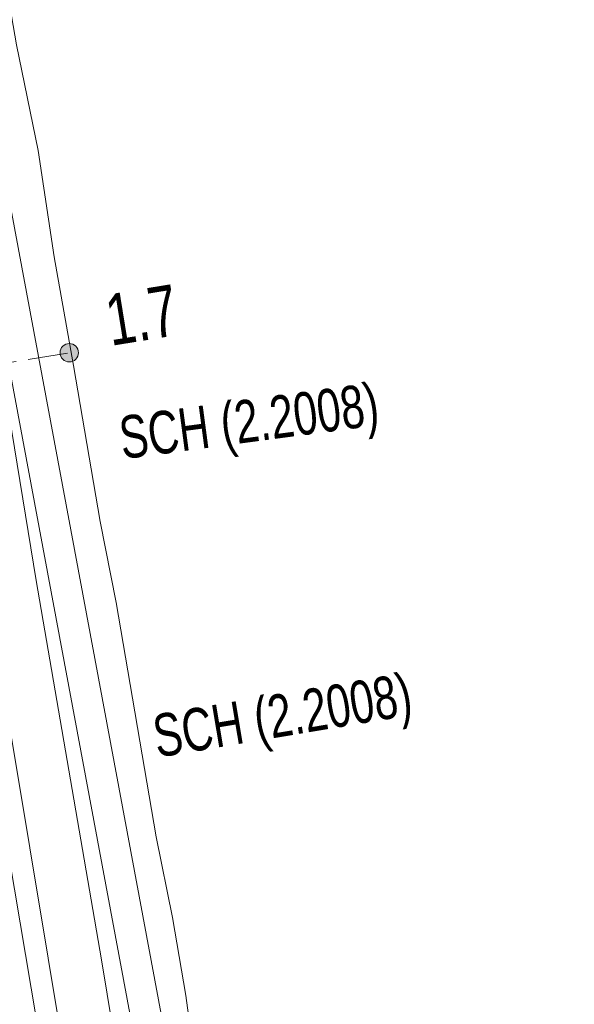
# Model space of a CAD drawing. Header units: metres. Extents: x -740 to 758, y -633 to 854.
# Tile 94 of 256: x -551.35 to -545.57, y 91.04 to 101.3. Entities that reach past the tile are written whole.
import ezdxf

# ---------------------------------------------------------------- set-up
doc = ezdxf.new("R2010")
doc.units = ezdxf.units.M
doc.header["$MEASUREMENT"] = 0
doc.linetypes.add('416_125', pattern=[0.5408, 0.416, -0.1248])
for name, color, linetype in [('Gas.LOVION', 7, 'Continuous'), ('Grundkarte.LOVION', 7, 'Continuous'), ('Strom.LOVION', 7, 'Continuous'), ('StromBemass.LOVION', 7, 'Continuous'), ('Wasser.LOVION', 7, 'Continuous')]:
    doc.layers.add(name, color=color, linetype=linetype)
doc.styles.add('ERSTELLTER_STIL_1', font='arial.ttf')

msp = doc.modelspace()

# ---------------------------------------------------------------- hatches: boundary and pattern name
at = {"layer": 'StromBemass.LOVION', "linetype": 'Continuous', "lineweight": 13}
msp.add_hatch(color=7, dxfattribs=at).paths.add_polyline_path([(-550.763, 97.773), (-550.756, 97.783), (-550.75, 97.794), (-550.746, 97.805), (-550.743, 97.816), (-550.741, 97.828), (-550.741, 97.84), (-550.743, 97.852), (-550.746, 97.864), (-550.75, 97.875), (-550.756, 97.885), (-550.763, 97.895), (-550.771, 97.904), (-550.781, 97.911), (-550.791, 97.918), (-550.802, 97.923), (-550.813, 97.927), (-550.825, 97.929), (-550.837, 97.93), (-550.849, 97.929), (-550.861, 97.926), (-550.872, 97.923), (-550.883, 97.918), (-550.893, 97.911), (-550.902, 97.903), (-550.91, 97.895), (-550.918, 97.885), (-550.923, 97.874), (-550.928, 97.863), (-550.931, 97.852), (-550.932, 97.84), (-550.932, 97.828), (-550.93, 97.816), (-550.927, 97.804), (-550.923, 97.793), (-550.917, 97.783), (-550.91, 97.773), (-550.902, 97.764), (-550.893, 97.757), (-550.882, 97.75), (-550.872, 97.745), (-550.86, 97.741), (-550.848, 97.739), (-550.836, 97.738), (-550.824, 97.739), (-550.813, 97.742), (-550.801, 97.745), (-550.79, 97.75), (-550.78, 97.757), (-550.771, 97.765)])

# ---------------------------------------------------------------- linework, layer by layer
at = {"layer": 'Gas.LOVION', "color": 1, "linetype": 'Continuous', "lineweight": 18}
msp.add_lwpolyline([(-545.57, 57.573), (-547.165, 67.688), (-548.998, 79.183), (-550.103, 85.799), (-551.635, 94.974), (-552.907, 102.535), (-553.623, 106.839), (-555.364, 117.235), (-557.304, 128.764), (-559.285, 140.57), (-561.231, 152.158), (-561.697, 163.875), (-560.493, 175.594), (-559.342, 179.386)], dxfattribs=at)
at = {"layer": 'Grundkarte.LOVION', "color": 8, "linetype": 'Continuous', "lineweight": 18}
msp.add_lwpolyline([(-551.586, 102.176), (-551.386, 101.043), (-551.161, 99.942), (-550.993, 98.835), (-550.794, 97.702), (-550.516, 96.074), (-550.346, 95.233), (-549.929, 92.791), (-549.759, 91.951), (-549.62, 91.137), (-549.508, 90.291), (-549.23, 88.663), (-549.059, 87.822), (-548.909, 86.891), (-548.753, 85.902), (-548.603, 84.97), (-548.421, 84.013), (-548.297, 83.05), (-548.115, 82.092), (-547.991, 81.129), (-547.841, 80.198), (-547.685, 79.208), (-547.535, 78.277)], dxfattribs=at)
at = {"layer": 'Strom.LOVION', "color": 150, "linetype": 'Continuous', "lineweight": 18}
for points in [[(-549.224, 87.392), (-549.233, 87.48), (-551.961, 102.08), (-554.991, 120.833), (-558.309, 139.956), (-558.927, 144.314), (-560.438, 155.383), (-560.694, 164.801), (-560.228, 171.526), (-558.731, 178.884)], [(-549.527, 87.319), (-552.255, 101.918), (-552.439, 103.038), (-555.3, 120.817), (-558.615, 139.911), (-558.961, 140.572), (-559.119, 141.887)]]:
    msp.add_lwpolyline(points, dxfattribs=at)
at = {"layer": 'Strom.LOVION', "color": 94, "linetype": 'Continuous', "lineweight": 18}
msp.add_lwpolyline([(-556.299, 122.877), (-552.218, 97.607), (-551.526, 92.946), (-550.646, 87.726), (-549.902, 86.011), (-549.536, 83.933), (-549.723, 82.364), (-547.798, 71.143), (-545.583, 57.557)], dxfattribs=at)
at = {"layer": 'StromBemass.LOVION', "color": 7, "linetype": '416_125', "lineweight": 13}
msp.add_lwpolyline([(-552.335, 97.595), (-550.851, 97.829)], dxfattribs=at)
at = {"layer": 'StromBemass.LOVION', "color": 7, "linetype": 'Continuous', "lineweight": 13}
msp.add_circle((-550.837, 97.834), 0.0956, dxfattribs=at)
at = {"layer": 'Wasser.LOVION', "color": 150, "linetype": 'Continuous', "lineweight": 18}
msp.add_lwpolyline([(-547.858, 75.689), (-548.511, 79.645), (-549.177, 83.584), (-549.599, 86.085), (-549.846, 87.553), (-550.499, 91.509), (-551.181, 95.462), (-551.833, 99.418), (-552.344, 102.368), (-552.499, 103.358), (-553.181, 107.31), (-553.834, 111.266), (-554.471, 115.209), (-555.771, 123.062), (-556.391, 126.991), (-557.041, 130.918), (-557.678, 134.86), (-558.328, 138.787), (-558.965, 142.729), (-560.264, 150.582)], dxfattribs=at)

# ---------------------------------------------------------------- texts
at = {"layer": 'Strom.LOVION', "color": 7, "linetype": 'Continuous', "lineweight": 13, "char_height": 0.44461, "attachment_point": 7, "style": 'ERSTELLTER_STIL_1'}
for s, insert, rotation in [('{\\A1;\\W0.71562x;SCH (2.2008)}', (-550.263, 96.592), 7.6024), ('{\\A1;\\W0.71561x;SCH (2.2008)}', (-549.896, 93.483), 9.5097)]:
    msp.add_mtext(s, dxfattribs=dict(at, insert=insert, rotation=rotation))
at = {"layer": 'StromBemass.LOVION', "color": 7, "linetype": 'Continuous', "lineweight": 13, "insert": (-550.404, 97.905), "char_height": 0.53355, "attachment_point": 7, "rotation": 9.2438, "style": 'ERSTELLTER_STIL_1'}
msp.add_mtext('{\\A1;\\W0.71558x;1.7}', dxfattribs=at)

doc.saveas('drawing.dxf')
